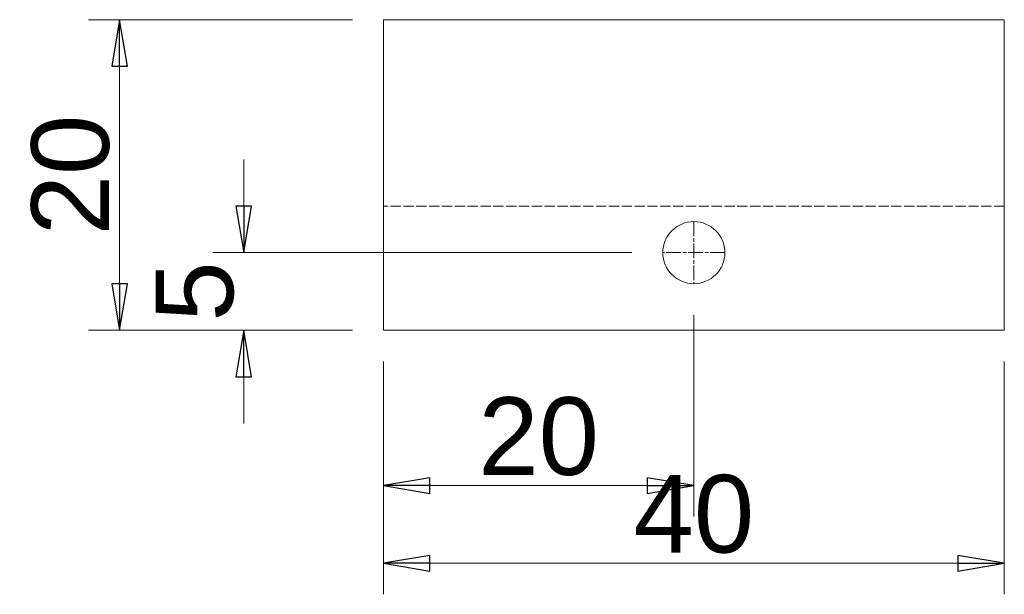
# Model space of a CAD drawing. Header units: millimetres. Extents: x 41 to 1655, y -379 to 1151.
# Tile 1 of 56: x 600 to 663, y -370 to -333. Entities that reach past the tile are written whole.
import ezdxf

# ---------------------------------------------------------------- set-up
doc = ezdxf.new("R2010")
doc.units = ezdxf.units.MM
doc.header["$LTSCALE"] = 4
doc.linetypes.add('CHAIN', pattern=[0.3543, 0.2362, -0.0295, 0.0591, -0.0295])
doc.linetypes.add('DASHED', pattern=[0.2068, 0.1655, -0.0413])
doc.layers.get('0').update_dxf_attribs({"lineweight": 15})
doc.layers.add('가려진 모거리(ISO)', color=9, linetype='DASHED', lineweight=15, true_color=0x808080)
doc.layers.add('중심 선(ISO)', color=1, linetype='CHAIN', lineweight=15, true_color=0xff0000)
doc.layers.add('치수(ISO)', color=7, linetype='Continuous', lineweight=25)
doc.styles.add('HC-TECH', font='arial.ttf')
doc.dimstyles.new('HC-TECH', dxfattribs={"dimscale": 4, "dimtxt": 2.5, "dimasz": 1.5, "dimexe": 1, "dimexo": 1, "dimgap": 0.3, "dimtad": 1, "dimtoh": 1, "dimrnd": 1e-08, "dimtxsty": 'HC-TECH', "dimblk": 'Filled-1', "dimcen": 0.09, "dimdle": 8, "dimclrd": 150, "dimclre": 150, "dimclrt": 196, "dimadec": 1, "dimazin": 3, "dimtfac": 0.72, "dimtmove": 0, "dimatfit": 3, "dimldrblk": 'Filled-2', "dimfxl": 1, "dimtolj": 1, "dimlwd": 5, "dimlwe": 5, "dimarcsym": 0})

# ---------------------------------------------------------------- blocks, each defined once
blk = doc.blocks.new('Filled-1')
at = {"color": 0}
for p, q in [((0, 0), (-1, 0.167)), ((-1, 0.167), (-1, -0.167)), ((-1, 0), (0, 0)), ((-1, -0.167), (0, 0))]:
    blk.add_line(p, q, dxfattribs=at)
at = {"color": 0, "flags": 128}
blk.add_lwpolyline([(-1, -0.167), (0, 0), (-1, 0.167), (-1, -0.167)], dxfattribs=at)
at = {"color": 0}
blk.add_solid([(-1, -0.167), (0, 0), (-1, 0.167), (-1, -0.167)], dxfattribs=at)
blk = doc.blocks.new('*D78')
at = {"layer": 'Defpoints', "color": 0, "linetype": 'Continuous', "transparency": 16777216}
for p in [(623, -353), (663, -353), (663, -368)]:
    blk.add_point(p, dxfattribs=at)
at = {"layer": '치수(ISO)', "color": 150, "linetype": 'Continuous', "lineweight": 5, "transparency": 16777216}
for p, q in [((623, -355), (623, -370)), ((663, -355), (663, -370)), ((626, -368), (660, -368))]:
    blk.add_line(p, q, dxfattribs=at)
at = {"layer": '치수(ISO)', "color": 150, "linetype": 'Continuous', "lineweight": 5, "transparency": 16777216, "xscale": 3, "yscale": 3, "zscale": 3, "rotation": 180}
blk.add_blockref('Filled-1', (623, -368), dxfattribs=at)
at = {"layer": '치수(ISO)', "color": 150, "linetype": 'Continuous', "lineweight": 5, "transparency": 16777216, "xscale": 3, "yscale": 3, "zscale": 3}
blk.add_blockref('Filled-1', (663, -368), dxfattribs=at)
at = {"layer": '치수(ISO)', "color": 196, "linetype": 'Continuous', "lineweight": 9, "transparency": 16777216, "insert": (643, -364.847), "char_height": 5, "attachment_point": 5, "style": 'HC-TECH'}
blk.add_mtext('\\A1;40', dxfattribs=at)
blk = doc.blocks.new('Filled-2')
at = {"color": 0}
for p, q in [((0, 0), (-1, 0.25)), ((-1, 0.25), (-1, -0.25)), ((-1, 0), (0, 0)), ((-1, -0.25), (0, 0))]:
    blk.add_line(p, q, dxfattribs=at)
at = {"color": 0, "flags": 128}
blk.add_lwpolyline([(-1, -0.25), (0, 0), (-1, 0.25), (-1, -0.25)], dxfattribs=at)
at = {"color": 0}
blk.add_solid([(-1, -0.25), (0, 0), (-1, 0.25), (-1, -0.25)], dxfattribs=at)
blk = doc.blocks.new('*D79')
at = {"layer": 'Defpoints', "color": 0, "linetype": 'Continuous', "transparency": 16777216}
for p in [(606, -333), (623, -333), (623, -353)]:
    blk.add_point(p, dxfattribs=at)
at = {"layer": '치수(ISO)', "color": 150, "linetype": 'Continuous', "lineweight": 5, "transparency": 16777216}
for p, q in [((621, -333), (604, -333)), ((606, -350), (606, -336)), ((621, -353), (604, -353))]:
    blk.add_line(p, q, dxfattribs=at)
at = {"layer": '치수(ISO)', "color": 150, "linetype": 'Continuous', "lineweight": 5, "transparency": 16777216, "xscale": 3, "yscale": 3, "zscale": 3}
for p, rotation in [((606, -333), 90), ((606, -353), 270)]:
    blk.add_blockref('Filled-1', p, dxfattribs=dict(at, rotation=rotation))
at = {"layer": '치수(ISO)', "color": 196, "linetype": 'Continuous', "lineweight": 9, "transparency": 16777216, "insert": (602.847, -343), "char_height": 5, "attachment_point": 5, "rotation": 90, "style": 'HC-TECH'}
blk.add_mtext('\\A1;20', dxfattribs=at)
blk = doc.blocks.new('*D80')
at = {"layer": 'Defpoints', "color": 0, "linetype": 'Continuous', "transparency": 16777216}
for p in [(614, -348), (641, -348), (623, -353)]:
    blk.add_point(p, dxfattribs=at)
at = {"layer": '치수(ISO)', "color": 150, "linetype": 'Continuous', "lineweight": 5, "transparency": 16777216}
for p, q in [((614, -345), (614, -342)), ((639, -348), (612, -348)), ((621, -353), (612, -353)), ((614, -356), (614, -359))]:
    blk.add_line(p, q, dxfattribs=at)
at = {"layer": '치수(ISO)', "color": 150, "linetype": 'Continuous', "lineweight": 5, "transparency": 16777216, "xscale": 3, "yscale": 3, "zscale": 3}
for p, rotation in [((614, -348), 270), ((614, -353), 90)]:
    blk.add_blockref('Filled-1', p, dxfattribs=dict(at, rotation=rotation))
at = {"layer": '치수(ISO)', "color": 196, "linetype": 'Continuous', "lineweight": 9, "transparency": 16777216, "insert": (610.857, -350.5), "char_height": 5, "attachment_point": 5, "rotation": 90, "style": 'HC-TECH'}
blk.add_mtext('\\A1;5', dxfattribs=at)
blk = doc.blocks.new('*D81')
at = {"layer": 'Defpoints', "color": 0, "linetype": 'Continuous', "transparency": 16777216}
for p in [(643, -350), (623, -353), (643, -363)]:
    blk.add_point(p, dxfattribs=at)
at = {"layer": '치수(ISO)', "color": 150, "linetype": 'Continuous', "lineweight": 5, "transparency": 16777216}
for p, q in [((643, -352), (643, -365)), ((623, -355), (623, -365)), ((626, -363), (640, -363))]:
    blk.add_line(p, q, dxfattribs=at)
at = {"layer": '치수(ISO)', "color": 150, "linetype": 'Continuous', "lineweight": 5, "transparency": 16777216, "xscale": 3, "yscale": 3, "zscale": 3, "rotation": 180}
blk.add_blockref('Filled-1', (623, -363), dxfattribs=at)
at = {"layer": '치수(ISO)', "color": 150, "linetype": 'Continuous', "lineweight": 5, "transparency": 16777216, "xscale": 3, "yscale": 3, "zscale": 3}
blk.add_blockref('Filled-1', (643, -363), dxfattribs=at)
at = {"layer": '치수(ISO)', "color": 196, "linetype": 'Continuous', "lineweight": 9, "transparency": 16777216, "insert": (633, -359.847), "char_height": 5, "attachment_point": 5, "style": 'HC-TECH'}
blk.add_mtext('\\A1;20', dxfattribs=at)

msp = doc.modelspace()

# ---------------------------------------------------------------- linework, layer by layer
for p, q in [((663, -333), (623, -333)), ((623, -333), (623, -353)), ((663, -333), (663, -353)), ((663, -353), (623, -353))]:
    msp.add_line(p, q)
msp.add_circle((643, -348), 2)
at = {"layer": '가려진 모거리(ISO)'}
msp.add_line((663, -345), (623, -345), dxfattribs=at)
at = {"layer": '중심 선(ISO)'}
for p, q in [((643, -346), (643, -350)), ((645, -348), (641, -348))]:
    msp.add_line(p, q, dxfattribs=at)

# ---------------------------------------------------------------- dimensions: what is measured, and where the dimension line sits
at = {"layer": '치수(ISO)', "color": 150, "linetype": 'Continuous', "lineweight": 9, "true_color": 0x0080ff}
for base, p2, picture, middle in [((606, -333), (623, -333), '*D79', (602.847, -343)), ((614, -348), (641, -348), '*D80', (610.857, -350.5))]:
    dim = msp.add_linear_dim(base=base, p1=(623, -353), p2=p2, angle=90, dimstyle='HC-TECH', override={"dimscale": 2, "dimtoh": 0, "dimtofl": 0, "dimatfit": 1}, dxfattribs=at)
    dim.commit()
    dim.dimension.update_dxf_attribs({"geometry": picture, "text_midpoint": middle})
for base, p2, picture, middle in [((643, -363), (643, -350), '*D81', (633, -359.847)), ((663, -368), (663, -353), '*D78', (643, -364.847))]:
    dim = msp.add_linear_dim(base=base, p1=(623, -353), p2=p2, dimstyle='HC-TECH', override={"dimscale": 2, "dimtoh": 0, "dimtofl": 0, "dimatfit": 1}, dxfattribs=at)
    dim.commit()
    dim.dimension.update_dxf_attribs({"geometry": picture, "text_midpoint": middle})

doc.saveas('drawing.dxf')
